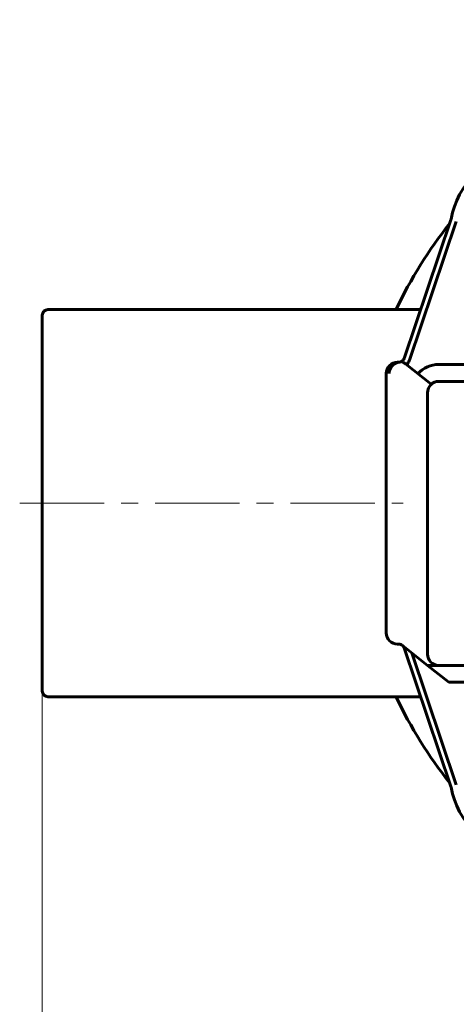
# Model space of a CAD drawing. Header units: millimetres. Extents: x 0 to 594, y 0 to 420.
# Tile 3 of 21: x 130 to 168, y 57 to 144. Entities that reach past the tile are written whole.
import ezdxf

# ---------------------------------------------------------------- set-up
doc = ezdxf.new("R2010")
doc.units = ezdxf.units.MM
for name, pattern in [('K5LT_AXLED', [12, 7.5, -1.5, 1.5, -1.5]), ('K5LT_BASIC', [0]), ('K5LT_THIN', [0])]:
    doc.linetypes.add(name, pattern=pattern)
doc.layers.add('Системный слой', color=7, linetype='Continuous')
doc.layers.add('Системный слой (1)', color=251, linetype='Continuous', true_color=0x6c6c6c)
doc.styles.add('KDIMTEXTSTYLE', font='GOST_AU.SHX', dxfattribs={"width": 0.96, "oblique": 15, "height": 5})
doc.styles.add('KTEXTSTYLE', font='GOST_AU.SHX', dxfattribs={"width": 0.56, "height": 5})
doc.dimstyles.new('KDIMSTYLE (0.50)', dxfattribs={"dimtxt": 5, "dimasz": 1, "dimexe": 2, "dimexo": 0, "dimgap": 1, "dimtad": 1, "dimlfac": 2, "dimtxsty": 'KDIMTEXTSTYLE', "dimsah": 1, "dimcen": 0, "dimdle": 1, "dimadec": 0, "dimazin": 0, "dimtfac": 0.667, "dimtmove": 0, "dimatfit": 3, "dimfxl": 1, "dimtvp": 1, "dimtolj": 1, "dimtzin": 0, "dimarcsym": 0})

# ---------------------------------------------------------------- blocks, each defined once
blk = doc.blocks.new('U35')
at = {"layer": 'Системный слой (1)', "color": 143, "linetype": 'K5LT_BASIC', "lineweight": 60, "true_color": 0x33acca}
for p, q in [((166.907, 86.753), (185.245, 86.753)), ((185.245, 86.753), (231.583, 86.753))]:
    blk.add_line(p, q, dxfattribs=at)
blk = doc.blocks.new('U38')
at = {"layer": 'Системный слой (1)', "color": 143, "linetype": 'K5LT_BASIC', "lineweight": 60, "true_color": 0x33acca}
for start, end in [(51.63915, 128.36085), (141.63915, 154.58954), (25.41046, 38.36085), (205.41046, 218.36085), (321.63915, 334.58954), (231.63915, 308.36085)]:
    blk.add_arc((199.245, 101.141), 40, start, end, dxfattribs=at)
blk = doc.blocks.new('U40')
at = {"layer": 'Системный слой (1)', "color": 143, "linetype": 'K5LT_BASIC', "lineweight": 60, "true_color": 0x33acca}
for p, q in [((162.245, 112.641), (162.245, 91.293)), ((162.245, 91.293), (162.245, 89.641))]:
    blk.add_line(p, q, dxfattribs=at)
blk = doc.blocks.new('D4')
at = {"layer": 'Системный слой (1)'}
for points in [[(136.745, 43.82), (136.245, 44.479), (136.745, 45.137), (131.745, 44.479)], [(266.745, 44.479), (261.745, 45.137), (262.245, 44.479), (261.745, 43.82)]]:
    blk.add_hatch(color=7, dxfattribs=at).paths.add_polyline_path(points)
at = {"layer": 'Системный слой (1)', "color": 7, "linetype": 'K5LT_THIN', "lineweight": 18, "true_color": 0xffffff}
for p, q in [((131.745, 84.477), (131.745, 42.479)), ((266.745, 84.477), (266.745, 42.479)), ((131.745, 44.479), (136.745, 45.137)), ((136.745, 45.137), (136.245, 44.479)), ((262.245, 44.479), (261.745, 45.137)), ((261.745, 45.137), (266.745, 44.479)), ((136.745, 43.82), (131.745, 44.479)), ((266.745, 44.479), (131.745, 44.479)), ((136.245, 44.479), (136.745, 43.82)), ((266.745, 44.479), (261.745, 43.82)), ((261.745, 43.82), (262.245, 44.479))]:
    blk.add_line(p, q, dxfattribs=at)
blk.add_wipeout([(193.572, 45.479), (193.572, 52.86), (204.464, 52.86), (204.464, 45.479)]).dxf.layer = 'Системный слой (1)'
at = {"layer": 'Системный слой (1)', "color": 7, "insert": (193.572, 52.066), "char_height": 5, "attachment_point": 1, "style": 'KTEXTSTYLE'}
blk.add_mtext('\\H5.0;\\W1.000;\\Q15;\\Q15;\\W0.960;270', dxfattribs=at)
blk = doc.blocks.new('KDIMARROW_01')
at = {"layer": 'Системный слой'}
blk.add_hatch(color=0, dxfattribs=at).paths.add_polyline_path([(0, 0), (-5, 0.658), (-4.5, 0), (-5, -0.658)])
at = {"layer": 'Системный слой', "color": 0, "linetype": 'K5LT_THIN', "lineweight": 18}
for p, q in [((-4.5, 0), (-5, 0.658)), ((-5, 0.658), (0, 0)), ((0, 0), (-5, -0.658)), ((-5, -0.658), (-4.5, 0))]:
    blk.add_line(p, q, dxfattribs=at)
at = {"layer": 'Системный слой (1)', "color": 0, "linetype": 'K5LT_THIN', "lineweight": 18}
blk.add_line((418.031, 261.631), (417.531, 261.631), dxfattribs=at)

msp = doc.modelspace()

# ---------------------------------------------------------------- linework, layer by layer
at = {"layer": 'Системный слой (1)', "color": 143, "linetype": 'K5LT_BASIC', "lineweight": 60, "true_color": 0x33acca}
for p, q in [((167.9829, 126.2693), (163.8313, 113.9807)), ((164.305, 113.8206), (168.4566, 126.1093)), ((165.2922, 118.3047), (132.2449, 118.3047)), ((131.7449, 117.8047), (131.7449, 84.4767)), ((163.3576, 113.6407), (163.2449, 113.6407)), ((166.2344, 111.6804), (163.9386, 113.5045)), ((181.8374, 113.4405), (166.9071, 113.4405)), ((188.4213, 111.9405), (166.9071, 111.9405)), ((165.9071, 110.9405), (165.9071, 87.7529)), ((163.2449, 88.6407), (163.3576, 88.6407)), ((163.2449, 88.6407), (163.3576, 88.6407)), ((163.6874, 88.5165), (165.9071, 86.7529)), ((163.8313, 88.3007), (167.9829, 76.012)), ((168.4566, 76.1721), (164.5059, 87.8662)), ((165.9071, 86.7529), (167.795, 85.2529)), ((165.9071, 86.7529), (166.5884, 86.7529)), ((166.5884, 86.7529), (166.9071, 86.7529)), ((167.795, 85.2529), (186.2449, 85.2529)), ((165.2922, 83.9767), (132.2449, 83.9767))]:
    msp.add_line(p, q, dxfattribs=at)
at = {"layer": 'Системный слой (1)', "color": 30, "linetype": 'K5LT_AXLED', "lineweight": 18, "true_color": 0xff8000}
msp.add_line((129.7449, 101.1407), (163.7449, 101.1407), dxfattribs=at)
at = {"layer": 'Системный слой (1)', "color": 143, "linetype": 'K5LT_BASIC', "lineweight": 60, "true_color": 0x33acca}
for centre, radius, start, end in [((175.3813, 125.0043), 7.5, 100.261148, 169.738852), ((167.5092, 126.4294), 0.5, 341.333086, 349.738852), ((132.2449, 117.8047), 0.5, 90, 180), ((163.2449, 112.6407), 1, 90, 180), ((163.2449, 112.6407), 1, 90, 180), ((163.3576, 114.1407), 0.5, 270, 274.651041), ((163.3576, 114.1407), 0.5, 274.651041, 304.96891), ((163.3576, 114.1407), 0.5, 304.96891, 341.333086), ((163.3576, 114.1407), 1, 313.675536, 341.333086), ((166.9071, 110.9405), 2.5, 90, 137.842284), ((166.9071, 110.9405), 1, 90, 180), ((163.2449, 89.6407), 1, 180, 270), ((163.2449, 89.6407), 1, 180, 270), ((163.3576, 88.1407), 0.5, 49.78295, 90), ((163.3576, 88.1407), 0.5, 48.730048, 49.78295), ((163.3576, 88.1407), 0.5, 18.666914, 48.730048), ((166.9071, 87.7529), 1, 180, 270), ((132.2449, 84.4767), 0.5, 180, 270), ((167.5092, 75.852), 0.5, 10.261148, 18.666914), ((175.3813, 77.2771), 7.5, 190.261148, 259.738852)]:
    msp.add_arc(centre, radius, start, end, dxfattribs=at)
for points, knots in [([(163.3982, 113.6423), (163.3632, 113.6395), (163.2847, 113.6282), (163.1652, 113.5942), (163.0598, 113.5471), (162.9494, 113.4824), (162.8554, 113.4099), (162.7715, 113.3242), (162.7022, 113.2397), (162.6521, 113.1639), (162.6004, 113.0689), (162.5694, 112.9991), (162.5348, 112.901), (162.5057, 112.7916), (162.4933, 112.6947), (162.4906, 112.6419)], [0, 0, 0, 0, 1.2057632, 2.7049891, 4.1860566, 5.0432374, 6.9369506, 8.0781711, 8.9291364, 10.4549001, 10.9924379, 12.3848501, 12.8789619, 14.302707, 16, 16, 16, 16]), ([(163.6442, 113.731), (163.6431, 113.7302), (163.6439, 113.7263), (163.6551, 113.7135), (163.6754, 113.6959), (163.7057, 113.6728), (163.7423, 113.6466), (163.7979, 113.608), (163.8647, 113.5613), (163.9175, 113.5213), (163.9386, 113.5045)], [0, 0, 0, 0, 1.2879443, 2.4479874, 3.8471001, 4.9390299, 6.1934427, 7.438251, 9.582887, 11, 11, 11, 11]), ([(163.3576, 88.6407), (163.3722, 88.6407), (163.3868, 88.64), (163.4162, 88.6374), (163.4309, 88.6354), (163.4605, 88.63), (163.4754, 88.6266), (163.491, 88.6223), (163.4917, 88.6221), (163.4962, 88.6208), (163.5, 88.6197), (163.5069, 88.6176), (163.5101, 88.6166), (163.5161, 88.6146), (163.5188, 88.6137), (163.5238, 88.6119), (163.5261, 88.6111), (163.5307, 88.6094), (163.533, 88.6086), (163.5375, 88.6069), (163.5397, 88.6061), (163.5462, 88.6035), (163.5505, 88.6017), (163.5605, 88.5974), (163.5662, 88.5949), (163.5718, 88.5922)], [0, 0, 0, 0, 3.8, 3.8, 7.6, 7.6, 11.4, 11.4, 11.5784044, 11.5784044, 12.5365966, 12.5365966, 13.349043, 13.349043, 14.0379125, 14.0379125, 14.6220015, 14.6220015, 15.2060905, 15.2060905, 15.7547453, 15.7547453, 16.8520549, 16.8520549, 18.2819571, 18.2819571, 18.2819571, 18.2819571])]:
    msp.add_open_spline(points, degree=3, knots=knots, dxfattribs=at)

# ---------------------------------------------------------------- block references
at = {"layer": 'Системный слой (1)'}
for name in ['U38', 'U40', 'U35']:
    msp.add_blockref(name, (0, 0), dxfattribs=at)

# ---------------------------------------------------------------- next in the draw order: dimensions: what is measured, and where the dimension line sits
at = {"layer": 'Системный слой (1)', "color": 7}
dim = msp.add_linear_dim(base=(266.7449, 44.4786), p1=(131.7449, 84.4767), p2=(266.7449, 84.4767), dimstyle='KDIMSTYLE (0.50)', override={"dimexo": 0, "dimpost": '\\H5.0;\\W0.960;\\Q15;<>', "dimblk1": 'KDIMARROW_01', "dimblk2": 'KDIMARROW_01', "dimse1": 0, "dimse2": 0, "dimclrt": 7, "dimtol": 1, "dimtp": 0, "dimtm": 0, "dimtdec": 5, "dimtolj": 1}, dxfattribs=at)
dim.commit()
dim.dimension.update_dxf_attribs({"geometry": 'D4', "text_midpoint": (199.2449, 44.4786), "dimtype": 160})

doc.saveas('drawing.dxf')
